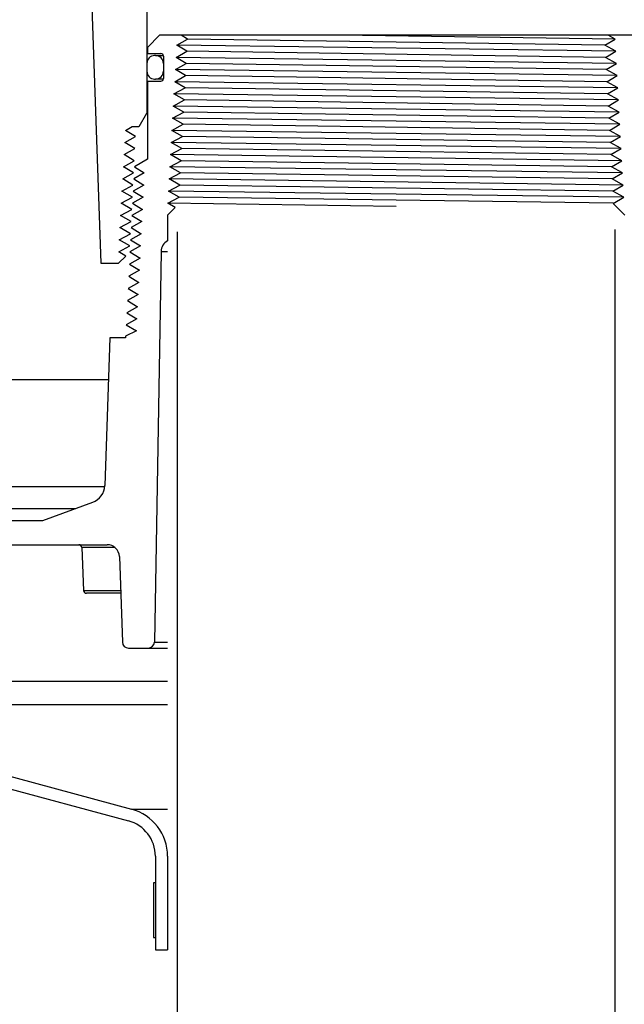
# Model space of a CAD drawing. Extents: x -169 to 6736, y -208 to 3022.
# Tile 121 of 256: x 1677.53 to 1683.74, y 395.28 to 405.4. Entities that reach past the tile are written whole.
import ezdxf

# ---------------------------------------------------------------- set-up
doc = ezdxf.new("R2010")
doc.units = 0
doc.header["$MEASUREMENT"] = 0
doc.header["$PDSIZE"] = 1
doc.layers.get('DEFPOINTS').update_dxf_attribs({"linetype": 'CONTINUOUS'})
for name, color, linetype in [('DIM', 3, 'CONTINUOUS'), ('GALV-4', 4, 'CONTINUOUS'), ('PEAGRAVEL-HATCH', 3, 'CONTINUOUS'), ('SPILL-BUCKET', 1, 'CONTINUOUS')]:
    doc.layers.add(name, color=color, linetype=linetype)
doc.styles.add('SIMPLEX', font='simplex')
doc.dimstyles.new('DIM64', dxfattribs={"dimscale": 64, "dimtxt": 0.09375, "dimasz": 0.09375, "dimexe": 0.0625, "dimexo": 0.0625, "dimgap": 0.046875, "dimtad": 1, "dimdec": 4, "dimzin": 3, "dimdsep": 46, "dimlunit": 4, "dimtxsty": 'SIMPLEX', "dimcen": 0, "dimclrd": 256, "dimclre": 256, "dimclrt": 256, "dimadec": 0, "dimazin": 0, "dimtfac": 1, "dimtdec": 4, "dimtmove": 0, "dimatfit": 3, "dimfxl": 1, "dimfrac": 2, "dimtolj": 1, "dimtzin": 0, "dimarcsym": 0})

# ---------------------------------------------------------------- blocks, each defined once
blk = doc.blocks.new('*D17')
at = {"layer": 'DEFPOINTS', "color": 0, "transparency": 16777216}
for p in [(1422.429, 414.289), (2052.154, 410.007), (1422.429, 136.516)]:
    blk.add_point(p, dxfattribs=at)
at = {"layer": 'DIM', "lineweight": -2, "transparency": 16777216}
for p, q in [((1422.429, 410.289), (1422.429, 132.516)), ((2052.154, 406.007), (2052.154, 132.516)), ((2046.154, 136.516), (1428.429, 136.516))]:
    blk.add_line(p, q, dxfattribs=at)
at = {"layer": 'DIM', "transparency": 16777216}
for points in [[(1428.429, 137.516), (1428.429, 135.516), (1422.429, 136.516)], [(2046.154, 137.516), (2046.154, 135.516), (2052.154, 136.516)]]:
    blk.add_solid(points, dxfattribs=at)
at = {"layer": 'DIM', "transparency": 16777216, "insert": (1737.291, 144.087), "char_height": 6, "attachment_point": 5, "style": 'SIMPLEX'}
blk.add_mtext('\\A1;52\'-5 3/4" (F.V. TANK SLAB)', dxfattribs=at)

msp = doc.modelspace()

# ---------------------------------------------------------------- hatches: boundary and pattern name
at = {"layer": 'PEAGRAVEL-HATCH'}
h = msp.add_hatch(dxfattribs=at)
h.set_pattern_fill('AR-SAND', color=256, scale=7.5, style=0)
h.set_pattern_definition([(37.5, (569.323, 30.198), (-0.47245, 14.45118), [0, -11.4, 0, -12.75, 0, -12.1875]), (7.5, (569.323, 30.198), (13.27333, 21.1661), [0, -6.15, 0, -10.275, 0, -3.9375]), (327.5, (560.098, 30.198), (23.35606, 0.04244), [0, -3.75, 0, -13.5, 0, -17.625]), (317.5, (560.098, 30.198), (22.54595, 6.58257), [0, -1.875, 0, -8.85, 0, -10.125])])
h.paths.add_polyline_path([(1678.80732, 397.95192), (1674.24819, 399.33855), (1674.16889, 402.82494), (1673.05885, 403.14188), (1673.05885, 413.95761), (1637.65794, 414.06209), (1637.65794, 409.70659), (1630.64769, 409.70659), (1630.64769, 371.25844), (1678.97797, 371.25844)])
h.paths.add_polyline_path([(1678.94818, 370.30176), (1630.56261, 370.29867), (1630.56261, 352.56309), (1631.45296, 351.91005), (1631.45296, 351.55925), (1633.05376, 351.55925), (1634.10236, 353.65645), (1639.05376, 353.55925), (1640.05376, 351.55925), (1653.05376, 351.55925), (1654.05376, 353.55925), (1659.05376, 353.55925), (1660.05376, 351.55925), (1669.55376, 351.55925), (1670.55376, 353.55925), (1675.55376, 353.55925), (1676.55376, 351.55925), (1678.02984, 351.55924), (1678.72564, 353.2784), (1678.36441, 359.1221), (1679.04889, 359.12203)])
h.paths.add_polyline_path([(1711.86302, 397.98375), (1707.34302, 399.34369), (1707.01902, 402.97021), (1706.02982, 403.2003), (1706.02982, 414.12804), (1689.55426, 414.12804), (1689.55426, 403.25428), (1688.73965, 403.06613), (1688.5332, 402.8201), (1688.5332, 401.21886), (1688.29899, 401.21886), (1688.22155, 399.34587), (1683.85452, 398.00535), (1683.77708, 396.81562), (1683.65216, 396.81562), (1683.65216, 371.30176), (1711.92965, 371.30694)])
h.paths.add_polyline_path([(1711.944, 370.30176), (1683.55012, 370.3049), (1683.55377, 359.1221), (1684.24313, 359.1221), (1683.88189, 353.2784), (1684.57824, 351.91004), (1684.57824, 351.55925), (1686.05376, 351.55925), (1687.05376, 353.55925), (1692.05376, 353.55925), (1693.05376, 351.55925), (1702.55376, 351.55925), (1703.55376, 353.55925), (1708.55376, 353.55925), (1709.55376, 351.55925), (1711.01819, 351.55925), (1711.66739, 352.55925), (1711.944, 352.55918)])
h.paths.add_polyline_path([(1739.83168, 409.73965), (1737.97196, 409.73965), (1737.97196, 414.06672), (1722.59511, 414.06672), (1722.59511, 403.25007), (1721.62025, 403.04246), (1721.52437, 401.25377), (1721.20475, 399.33731), (1716.80992, 398.02774), (1716.6452, 396.76607), (1716.6452, 371.30176), (1736.80864, 371.28118), (1739.0752, 372.31454), (1739.83168, 373.89371)])
h.paths.add_polyline_path([(1738.32237, 362.32058), (1741.12897, 364.82693), (1744.1446, 365.09547), (1744.97124, 366.08769), (1744.9542, 409.70253), (1740.83773, 409.70253), (1740.83773, 374.30176), (1739.50146, 370.32906), (1716.64497, 370.30176), (1716.64079, 352.55925), (1716.91739, 352.55925), (1717.56659, 351.91005), (1717.56659, 351.55925), (1719.05376, 351.55925), (1720.05376, 353.55925), (1725.05376, 353.55925), (1726.05376, 351.55925), (1735.55376, 351.55925), (1736.55376, 353.55925), (1737.51571, 353.55925), (1737.51571, 359.08925)])

# ---------------------------------------------------------------- linework, layer by layer
at = {"layer": 'GALV-4', "color": 1, "linetype": 'Continuous'}
msp.add_lwpolyline([(1679.14769, 403.21621), (1679.14281, 359.07881), (1683.64281, 359.07881), (1683.64769, 403.24193)], dxfattribs=at)
at = {"layer": 'SPILL-BUCKET', "color": 1, "linetype": 'Continuous'}
for p, q in [((1678.25844, 405.95209), (1678.36524, 402.89352)), ((1678.83695, 405.64164), (1678.83695, 404.43403)), ((1678.96836, 405.23542), (1678.84344, 405.1105)), ((1683.82703, 405.23542), (1678.96836, 405.23542)), ((1679.14357, 405.13368), (1679.25533, 405.19613)), ((1679.28194, 405.23542), (1679.18937, 405.23542)), ((1679.25533, 405.19613), (1679.18937, 405.23542)), ((1683.54337, 405.13368), (1683.64835, 405.19613)), ((1683.64835, 405.19613), (1683.57811, 405.23542)), ((1678.84344, 405.1105), (1678.84344, 405.04805)), ((1679.13661, 405.00876), (1679.24871, 405.07122)), ((1679.24871, 405.07122), (1679.14357, 405.13368)), ((1683.6553, 405.07122), (1683.54337, 405.13368)), ((1683.55, 405.00876), (1683.6553, 405.07122)), ((1678.84344, 405.04805), (1678.98035, 405.04805)), ((1678.92688, 405.02631), (1678.91689, 405.02631)), ((1678.92688, 405.02631), (1678.93586, 405.02631)), ((1678.93586, 405.02631), (1678.96271, 405.02631)), ((1678.96271, 405.02631), (1679.00725, 405.02631)), ((1679.00783, 405.02056), (1679.00783, 404.79222)), ((1679.24208, 404.9463), (1679.13661, 405.00876)), ((1683.66226, 404.9463), (1683.55, 405.00876)), ((1678.83695, 404.94636), (1678.83695, 404.86642)), ((1679.00683, 404.94636), (1679.00683, 404.86642)), ((1679.00708, 404.94636), (1679.00683, 404.94636)), ((1679.00683, 404.86642), (1679.00708, 404.86642)), ((1679.00783, 404.94636), (1679.00708, 404.94636)), ((1679.00708, 404.86642), (1679.00783, 404.86642)), ((1679.12965, 404.88385), (1679.24208, 404.9463)), ((1679.23546, 404.82139), (1679.12965, 404.88385)), ((1683.55662, 404.88385), (1683.66226, 404.9463)), ((1683.66922, 404.82139), (1683.55662, 404.88385)), ((1678.84344, 404.76474), (1678.84344, 403.96221)), ((1678.84344, 404.76474), (1678.98035, 404.76474)), ((1678.91689, 404.78647), (1678.92688, 404.78647)), ((1678.93585, 404.78647), (1678.92688, 404.78647)), ((1678.96268, 404.78647), (1678.93585, 404.78647)), ((1679.00719, 404.78647), (1678.96268, 404.78647)), ((1679.12269, 404.75893), (1679.23546, 404.82139)), ((1679.22884, 404.69647), (1679.12269, 404.75893)), ((1683.56324, 404.75893), (1683.66922, 404.82139)), ((1683.67618, 404.69647), (1683.56324, 404.75893)), ((1679.11574, 404.63402), (1679.22884, 404.69647)), ((1683.56986, 404.63402), (1683.67618, 404.69647)), ((1679.10878, 404.5091), (1679.22222, 404.57156)), ((1679.22222, 404.57156), (1679.11574, 404.63402)), ((1683.68313, 404.57156), (1683.56986, 404.63402)), ((1683.57648, 404.5091), (1683.68313, 404.57156)), ((1679.10182, 404.38419), (1679.21559, 404.44664)), ((1679.21559, 404.44664), (1679.10878, 404.5091)), ((1683.69009, 404.44664), (1683.57648, 404.5091)), ((1683.58311, 404.38419), (1683.69009, 404.44664)), ((1678.75887, 404.29881), (1678.83695, 404.43403)), ((1678.83695, 404.43403), (1678.83857, 404.43403)), ((1678.83857, 404.43403), (1678.84345, 404.43403)), ((1679.20897, 404.32173), (1679.10182, 404.38419)), ((1683.69705, 404.32173), (1683.58311, 404.38419)), ((1678.61592, 404.25927), (1678.68657, 404.29881)), ((1678.72087, 404.19682), (1678.61592, 404.25927)), ((1678.68657, 404.29881), (1678.75415, 404.29881)), ((1679.09487, 404.25927), (1679.20897, 404.32173)), ((1679.20235, 404.19682), (1679.09487, 404.25927)), ((1683.58973, 404.25927), (1683.69705, 404.32173)), ((1683.704, 404.19682), (1683.58973, 404.25927)), ((1678.60903, 404.13436), (1678.72087, 404.19682)), ((1679.08791, 404.13436), (1679.20235, 404.19682)), ((1683.59635, 404.13436), (1683.704, 404.19682)), ((1678.60215, 404.00944), (1678.71426, 404.0719)), ((1678.71426, 404.0719), (1678.60903, 404.13436)), ((1679.08095, 404.00944), (1679.19573, 404.0719)), ((1679.19573, 404.0719), (1679.08791, 404.13436)), ((1683.71096, 404.0719), (1683.59635, 404.13436)), ((1683.60297, 404.00944), (1683.71096, 404.0719)), ((1678.59527, 403.88453), (1678.70764, 403.94699)), ((1678.70764, 403.94699), (1678.60215, 404.00944)), ((1678.84344, 403.96221), (1678.70907, 403.88453)), ((1679.07399, 403.88453), (1679.1891, 403.94699)), ((1679.1891, 403.94699), (1679.08095, 404.00944)), ((1683.71792, 403.94699), (1683.60297, 404.00944)), ((1683.6096, 403.88453), (1683.71792, 403.94699)), ((1678.70103, 403.82207), (1678.59527, 403.88453)), ((1678.70907, 403.88453), (1678.81081, 403.82207)), ((1679.18248, 403.82207), (1679.07399, 403.88453)), ((1683.72488, 403.82207), (1683.6096, 403.88453)), ((1678.58838, 403.75961), (1678.70103, 403.82207)), ((1678.69441, 403.69716), (1678.58838, 403.75961)), ((1678.81081, 403.82207), (1678.70278, 403.75961)), ((1678.70278, 403.75961), (1678.80452, 403.69716)), ((1679.06704, 403.75961), (1679.18248, 403.82207)), ((1679.17586, 403.69716), (1679.06704, 403.75961)), ((1683.61622, 403.75961), (1683.72488, 403.82207)), ((1683.73183, 403.69716), (1683.61622, 403.75961)), ((1678.5815, 403.6347), (1678.69441, 403.69716)), ((1678.80452, 403.69716), (1678.69623, 403.6347)), ((1679.06008, 403.6347), (1679.17586, 403.69716)), ((1683.62284, 403.6347), (1683.73183, 403.69716)), ((1678.57462, 403.50979), (1678.6878, 403.57224)), ((1678.6878, 403.57224), (1678.5815, 403.6347)), ((1678.79823, 403.57224), (1678.68969, 403.50979)), ((1678.69623, 403.6347), (1678.79823, 403.57224)), ((1679.05346, 403.50979), (1679.16924, 403.57224)), ((1679.16924, 403.57224), (1679.06008, 403.6347)), ((1683.73879, 403.57224), (1683.62284, 403.6347)), ((1683.6285, 403.50924), (1683.73879, 403.57224)), ((1678.56773, 403.38487), (1678.68118, 403.44733)), ((1678.68118, 403.44733), (1678.57462, 403.50979)), ((1678.79193, 403.44733), (1678.68314, 403.38487)), ((1678.68969, 403.50979), (1678.79193, 403.44733)), ((1679.0493, 403.38851), (1679.12796, 403.46716)), ((1679.12796, 403.46716), (1679.05346, 403.50979)), ((1683.6285, 403.50924), (1683.74924, 403.38851)), ((1678.67456, 403.32241), (1678.56773, 403.38487)), ((1678.68314, 403.38487), (1678.78564, 403.32241)), ((1679.0493, 403.38851), (1679.0493, 403.12357)), ((1678.56085, 403.25996), (1678.67456, 403.32241)), ((1678.66795, 403.1975), (1678.56085, 403.25996)), ((1678.78564, 403.32241), (1678.67659, 403.25996)), ((1678.67659, 403.25996), (1678.77935, 403.1975)), ((1678.55397, 403.13504), (1678.66795, 403.1975)), ((1678.66133, 403.07258), (1678.55397, 403.13504)), ((1678.77935, 403.1975), (1678.67005, 403.13504)), ((1678.67005, 403.13504), (1678.77306, 403.07258)), ((1678.54735, 403.01013), (1678.66133, 403.07258)), ((1678.77306, 403.07258), (1678.6635, 403.01013)), ((1678.54693, 402.89352), (1678.62081, 402.9674)), ((1678.62081, 402.9674), (1678.54735, 403.01013)), ((1678.76677, 402.94767), (1678.65695, 402.88521)), ((1678.6635, 403.01013), (1678.76677, 402.94767)), ((1678.98394, 403.01594), (1678.91389, 399.00291)), ((1678.36524, 402.89352), (1678.54693, 402.89352)), ((1678.65695, 402.88521), (1678.76048, 402.82275)), ((1678.76048, 402.82275), (1678.65041, 402.7603)), ((1678.65041, 402.7603), (1678.75418, 402.69784)), ((1678.75418, 402.69784), (1678.64386, 402.63538)), ((1678.64386, 402.63538), (1678.74789, 402.57293)), ((1678.74789, 402.57293), (1678.63732, 402.51047)), ((1678.7416, 402.44801), (1678.63077, 402.38555)), ((1678.63732, 402.51047), (1678.7416, 402.44801)), ((1678.73531, 402.3231), (1678.62422, 402.26064)), ((1678.63077, 402.38555), (1678.73531, 402.3231)), ((1678.62422, 402.26064), (1678.72902, 402.19818)), ((1678.45759, 402.12817), (1678.40457, 400.60971)), ((1678.6181, 402.12817), (1678.45759, 402.12817)), ((1678.72902, 402.19818), (1678.6181, 402.14373)), ((1678.6181, 402.14373), (1678.6181, 402.12817)), ((1677.76754, 400.25315), (1678.28139, 400.44018)), ((1676.45108, 400.25315), (1677.76754, 400.25315)), ((1676.36073, 400.00332), (1678.42941, 400.00332)), ((1678.17704, 399.97318), (1678.16971, 399.97318)), ((1678.16971, 399.97318), (1678.18505, 399.5338)), ((1678.19895, 399.97318), (1678.17704, 399.97318)), ((1678.23514, 399.97318), (1678.19895, 399.97318)), ((1678.28516, 399.97318), (1678.23514, 399.97318)), ((1678.34835, 399.97318), (1678.28516, 399.97318)), ((1678.4239, 399.97318), (1678.34835, 399.97318)), ((1678.51083, 399.97318), (1678.4239, 399.97318)), ((1678.55425, 399.88276), (1678.58501, 399.00182)), ((1678.18505, 399.5338), (1678.19137, 399.5338)), ((1678.19137, 399.5338), (1678.21028, 399.5338)), ((1678.21028, 399.5338), (1678.24155, 399.5338)), ((1678.22384, 399.50366), (1678.21626, 399.50366)), ((1678.24648, 399.50366), (1678.22384, 399.50366)), ((1678.24155, 399.5338), (1678.28483, 399.5338)), ((1678.28386, 399.50366), (1678.24648, 399.50366)), ((1678.33547, 399.50366), (1678.28386, 399.50366)), ((1678.28483, 399.5338), (1678.33963, 399.5338)), ((1678.40057, 399.50366), (1678.33547, 399.50366)), ((1678.33963, 399.5338), (1678.40534, 399.5338)), ((1678.47828, 399.50366), (1678.40057, 399.50366)), ((1678.40534, 399.5338), (1678.48121, 399.5338)), ((1678.5675, 399.50366), (1678.47828, 399.50366)), ((1678.48121, 399.5338), (1678.56639, 399.5338)), ((1678.64743, 398.94154), (1678.85145, 398.94154))]:
    msp.add_line(p, q, dxfattribs=at)
at = {"layer": 'SPILL-BUCKET', "color": 8}
for p, q in [((1683.54337, 405.13368), (1679.25533, 405.19613)), ((1683.64835, 405.19613), (1680.81759, 405.23542)), ((1683.6553, 405.07122), (1679.14357, 405.13368)), ((1683.55, 405.00876), (1679.24871, 405.07122)), ((1683.66226, 404.9463), (1679.13661, 405.00876)), ((1683.66922, 404.82139), (1679.12965, 404.88385)), ((1683.55662, 404.88385), (1679.24208, 404.9463)), ((1683.67618, 404.69647), (1679.12269, 404.75893)), ((1683.56324, 404.75893), (1679.23546, 404.82139)), ((1683.56986, 404.63402), (1679.22884, 404.69647)), ((1683.68313, 404.57156), (1679.11574, 404.63402)), ((1683.57648, 404.5091), (1679.22222, 404.57156)), ((1683.69009, 404.44664), (1679.10878, 404.5091)), ((1683.58311, 404.38419), (1679.21559, 404.44664)), ((1683.69705, 404.32173), (1679.10182, 404.38419)), ((1683.704, 404.19682), (1679.09487, 404.25927)), ((1683.58973, 404.25927), (1679.20897, 404.32173)), ((1683.59635, 404.13436), (1679.20235, 404.19682)), ((1683.71096, 404.0719), (1679.08791, 404.13436)), ((1683.71792, 403.94699), (1679.08095, 404.00944)), ((1683.6096, 403.88453), (1679.1891, 403.94699)), ((1683.72488, 403.82207), (1679.07399, 403.88453)), ((1683.73183, 403.69716), (1679.06704, 403.75961)), ((1683.61622, 403.75961), (1679.18248, 403.82207)), ((1683.62284, 403.6347), (1679.17586, 403.69716)), ((1683.73879, 403.57224), (1679.06008, 403.6347)), ((1683.62793, 403.50981), (1679.16924, 403.57224)), ((1681.3977, 403.47849), (1679.05346, 403.50979))]:
    msp.add_line(p, q, dxfattribs=at)
at = {"layer": 'SPILL-BUCKET', "color": 8, "linetype": 'Continuous'}
msp.add_line((1683.60297, 404.00944), (1679.19573, 404.0719), dxfattribs=at)
at = {"layer": 'SPILL-BUCKET', "color": 7}
for p, q in [((1678.98394, 403.01594), (1679.0493, 403.01594)), ((1675.90987, 401.69838), (1678.44258, 401.69838)), ((1675.94814, 400.60247), (1678.40431, 400.60247)), ((1676.11237, 400.37643), (1678.10624, 400.37643)), ((1678.91389, 399.00291), (1679.0493, 399.00291)), ((1678.85145, 398.94154), (1679.0493, 398.94154)), ((1674.52739, 398.60091), (1679.0493, 398.60091)), ((1679.0493, 398.3596), (1674.71256, 398.3596)), ((1678.67896, 397.28676), (1679.0493, 397.28676))]:
    msp.add_line(p, q, dxfattribs=at)
at = {"layer": 'SPILL-BUCKET', "linetype": 'Continuous'}
for p, q in [((1674.71256, 398.35959), (1678.67896, 397.28676)), ((1674.68023, 398.23894), (1678.64663, 397.1661)), ((1678.92439, 396.80412), (1678.92439, 395.84253)), ((1679.0493, 396.80412), (1679.0493, 395.84253)), ((1678.92439, 395.84253), (1679.0493, 395.84253))]:
    msp.add_line(p, q, dxfattribs=at)
at = {"layer": 'SPILL-BUCKET', "color": 7, "linetype": 'Continuous'}
for p, q in [((1678.92439, 396.52956), (1678.9044, 396.52956)), ((1678.9044, 396.52956), (1678.9044, 395.96744)), ((1678.92439, 396.52956), (1678.92439, 395.96744)), ((1678.9044, 395.96744), (1678.92439, 395.96744))]:
    msp.add_line(p, q, dxfattribs=at)
at = {"layer": 'SPILL-BUCKET', "color": 1, "linetype": 'Continuous'}
for centre, radius, start, end in [((1678.91689, 404.94636), 0.07995, 90, 180), ((1678.92688, 404.94636), 0.07995, 0, 90), ((1678.98035, 405.02056), 0.02748, 0, 90), ((1678.91689, 404.86642), 0.07995, 180, 270), ((1678.92688, 404.86642), 0.07995, 270, 0), ((1678.98035, 404.79222), 0.02748, 270, 0), ((1679.10884, 403.01376), 0.12491, 118.464605, 179), ((1678.21731, 400.61625), 0.18737, 290, 358), ((1678.1385, 399.97209), 0.03123, 2, 90), ((1678.42941, 399.8784), 0.12491, 2, 90), ((1678.21626, 399.53489), 0.03123, 182, 270), ((1678.64743, 399.004), 0.06246, 182, 270), ((1678.85145, 399.004), 0.06246, 270, 359)]:
    msp.add_arc(centre, radius, start, end, dxfattribs=at)
at = {"layer": 'SPILL-BUCKET', "linetype": 'Continuous'}
for radius, end in [(0.49966, 75), (0.37474, 75.000001)]:
    msp.add_arc((1678.54964, 396.80412), radius, 0, end, dxfattribs=at)

# ---------------------------------------------------------------- dimensions: what is measured, and where the dimension line sits
at = {"layer": 'DIM'}
dim = msp.add_linear_dim(base=(1422.42894, 136.51592), p1=(2052.15406, 410.00736), p2=(1422.42894, 414.28861), angle=180, text='<> (F.V. TANK SLAB)', dimstyle='DIM64', dxfattribs=at)
dim.commit()
dim.dimension.update_dxf_attribs({"geometry": '*D17', "text_midpoint": (1737.2915, 144.08735)})

doc.saveas('drawing.dxf')
